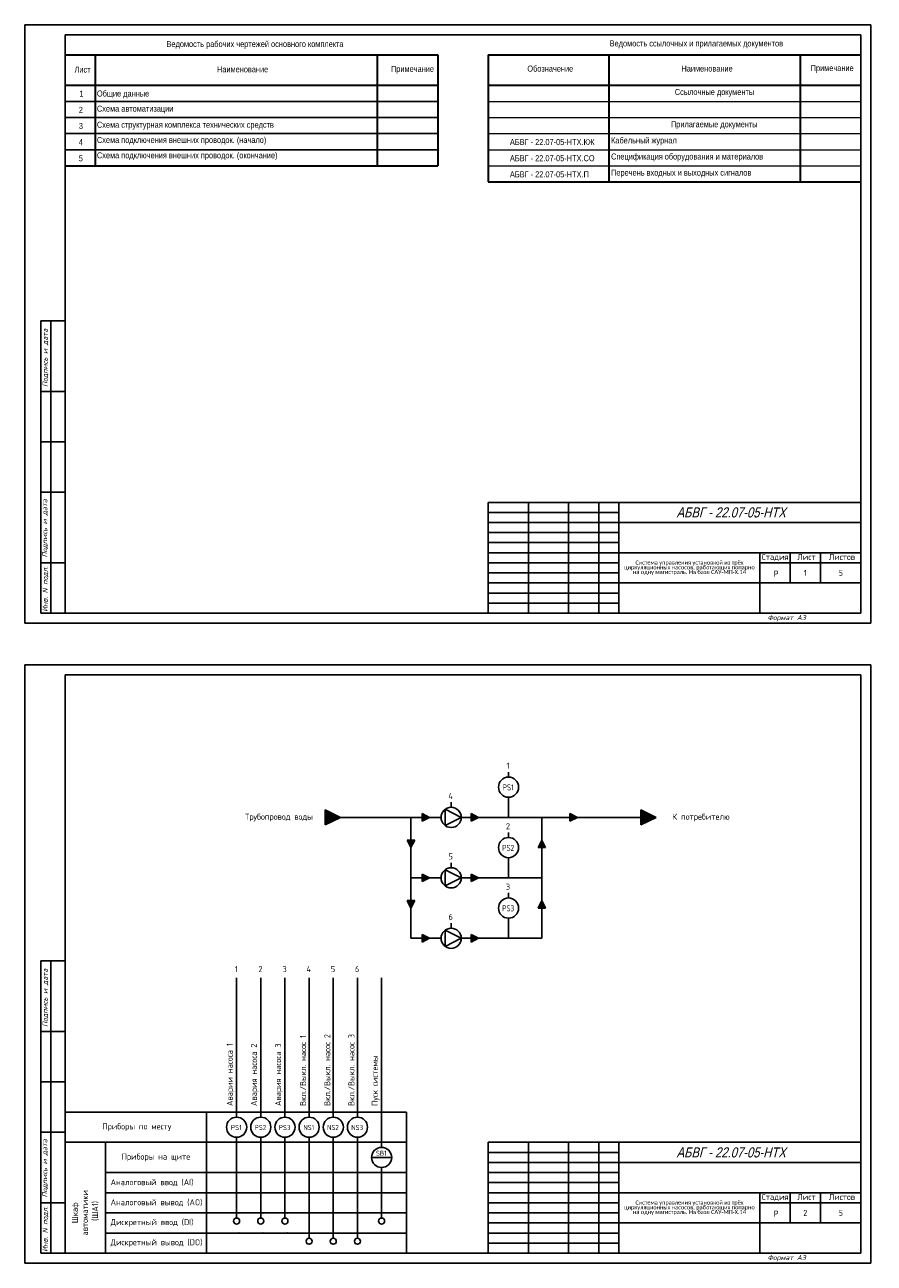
# Model space of a CAD drawing. Header units: millimetres. Extents: x 1953 to 2374, y 690 to 2622.
# Tile 3 of 4: x 1953 to 2374, y 1679 to 2294. Entities that reach past the tile are written whole.
import ezdxf
from ezdxf.enums import TextEntityAlignment as Align

# ---------------------------------------------------------------- set-up
doc = ezdxf.new("R2010")
doc.units = ezdxf.units.MM
for name, color, linetype in [('_FORMAT OSNOVNAJA', 1, 'Continuous'), ('_TABLITSA OSNOVNAJA', 3, 'Continuous'), ('_TABLITSA TONKAJA', 2, 'Continuous'), ('Текст', 7, 'Continuous'), ('Форматка', 4, 'Continuous')]:
    doc.layers.add(name, color=color, linetype=linetype)
doc.layers.add('_Таблицы', color=7, linetype='Continuous', lineweight=15)
doc.layers.add('Слой1', color=10, linetype='Continuous', lineweight=200, plot=False)
doc.styles.add('35', font='romans.shx', dxfattribs={"width": 0.7, "oblique": 15, "height": 3.5})
doc.styles.add('Arial', font='arial.ttf')
doc.styles.add('Romans8', font='romans8.shx', dxfattribs={"width": 0.8, "height": 3})

msp = doc.modelspace()

# ---------------------------------------------------------------- hatches: boundary and pattern name
at = {"ltscale": 10}
h = msp.add_hatch(color=256, dxfattribs=at)
h.dxf.hatch_style = 1
h.paths.add_polyline_path([(2109.34, 1900.38), (2101.84, 1904.13), (2101.84, 1896.63)])
h = msp.add_hatch(color=256, dxfattribs=at)
h.dxf.hatch_style = 1
h.paths.add_polyline_path([(2153.6, 1900.38), (2149.85, 1902.25), (2149.85, 1898.5)])
h = msp.add_hatch(color=256, dxfattribs=at)
h.dxf.hatch_style = 1
h.paths.add_polyline_path([(2177.93, 1900.38), (2174.18, 1902.25), (2174.18, 1898.5)])
h = msp.add_hatch(color=256, dxfattribs=at)
h.dxf.hatch_style = 1
h.paths.add_polyline_path([(2226.97, 1900.38), (2223.22, 1902.25), (2223.22, 1898.5)])
h = msp.add_hatch(color=256, dxfattribs=at)
h.dxf.hatch_style = 1
h.paths.add_polyline_path([(2266.07, 1900.38), (2258.57, 1904.13), (2258.57, 1896.63)])
h = msp.add_hatch(color=256, dxfattribs=at)
h.dxf.hatch_style = 1
h.paths.add_polyline_path([(2144.34, 1885.38), (2146.22, 1889.13), (2142.47, 1889.13)])
h = msp.add_hatch(color=256, dxfattribs=at)
h.dxf.hatch_style = 1
h.paths.add_polyline_path([(2209.34, 1889.13), (2207.47, 1885.38), (2211.22, 1885.38)])
h = msp.add_hatch(color=256, dxfattribs=at)
h.dxf.hatch_style = 1
h.paths.add_polyline_path([(2153.6, 1870.38), (2149.85, 1872.25), (2149.85, 1868.5)])
h = msp.add_hatch(color=256, dxfattribs=at)
h.dxf.hatch_style = 1
h.paths.add_polyline_path([(2177.93, 1870.38), (2174.18, 1872.25), (2174.18, 1868.5)])
h = msp.add_hatch(color=256, dxfattribs=at)
h.dxf.hatch_style = 1
h.paths.add_polyline_path([(2144.34, 1855.38), (2146.22, 1859.13), (2142.47, 1859.13)])
h = msp.add_hatch(color=256, dxfattribs=at)
h.dxf.hatch_style = 1
h.paths.add_polyline_path([(2209.34, 1859.13), (2207.47, 1855.38), (2211.22, 1855.38)])
h = msp.add_hatch(color=256, dxfattribs=at)
h.dxf.hatch_style = 1
h.paths.add_polyline_path([(2153.6, 1840.38), (2149.85, 1842.25), (2149.85, 1838.5)])
h = msp.add_hatch(color=256, dxfattribs=at)
h.dxf.hatch_style = 1
h.paths.add_polyline_path([(2177.93, 1840.38), (2174.18, 1842.25), (2174.18, 1838.5)])

# ---------------------------------------------------------------- linework, layer by layer
at = {"color": 7, "linetype": 'Continuous', "lineweight": 30}
for p, q in [((1972.64, 2278.73), (2157.64, 2278.73)), ((1987.64, 2278.73), (1987.64, 2223.73)), ((2127.64, 2278.73), (2127.64, 2223.73)), ((2157.64, 2278.73), (2157.64, 2223.73)), ((1972.64, 2263.73), (2157.64, 2263.73)), ((1972.64, 2223.73), (2157.64, 2223.73))]:
    msp.add_line(p, q, dxfattribs=at)
at = {"color": 7, "linetype": 'Continuous', "lineweight": -3}
for p, q in [((1972.64, 2255.73), (2157.64, 2255.73)), ((1972.64, 2247.73), (2157.64, 2247.73)), ((1972.64, 2239.73), (2157.64, 2239.73)), ((1972.64, 2231.73), (2157.64, 2231.73))]:
    msp.add_line(p, q, dxfattribs=at)
at = {"color": 7, "ltscale": 10}
for p, q in [((2192.81, 1920.38), (2192.81, 1922.88)), ((2164.34, 1905.38), (2164.34, 1907.88)), ((2101.84, 1904.13), (2101.84, 1896.63)), ((2101.84, 1904.13), (2109.34, 1900.38)), ((2109.34, 1900.38), (2101.84, 1896.63)), ((2149.85, 1902.25), (2149.85, 1898.5)), ((2149.85, 1902.25), (2153.6, 1900.38)), ((2153.6, 1900.38), (2149.85, 1898.5)), ((2161.41, 1896.33), (2161.41, 1904.42)), ((2169.34, 1900.38), (2161.41, 1904.42)), ((2169.34, 1900.38), (2161.41, 1896.33)), ((2174.18, 1902.25), (2174.18, 1898.5)), ((2174.18, 1902.25), (2177.93, 1900.38)), ((2177.93, 1900.38), (2174.18, 1898.5)), ((2223.22, 1902.25), (2223.22, 1898.5)), ((2223.22, 1902.25), (2226.97, 1900.38)), ((2226.97, 1900.38), (2223.22, 1898.5)), ((2258.57, 1904.13), (2258.57, 1896.63)), ((2258.57, 1904.13), (2266.07, 1900.38)), ((2266.07, 1900.38), (2258.57, 1896.63)), ((2146.22, 1889.13), (2142.47, 1889.13)), ((2144.34, 1885.38), (2142.47, 1889.13)), ((2146.22, 1889.13), (2144.34, 1885.38)), ((2192.81, 1890.38), (2192.81, 1892.88)), ((2207.47, 1885.38), (2209.34, 1889.13)), ((2209.34, 1889.13), (2211.22, 1885.38)), ((2207.47, 1885.38), (2211.22, 1885.38)), ((2164.34, 1875.38), (2164.34, 1877.88)), ((2149.85, 1872.25), (2149.85, 1868.5)), ((2149.85, 1872.25), (2153.6, 1870.38)), ((2153.6, 1870.38), (2149.85, 1868.5)), ((2161.41, 1866.33), (2161.41, 1874.42)), ((2169.34, 1870.38), (2161.41, 1874.42)), ((2169.34, 1870.38), (2161.41, 1866.33)), ((2174.18, 1872.25), (2174.18, 1868.5)), ((2174.18, 1872.25), (2177.93, 1870.38)), ((2177.93, 1870.38), (2174.18, 1868.5)), ((2192.81, 1860.38), (2192.81, 1862.88)), ((2146.22, 1859.13), (2142.47, 1859.13)), ((2144.34, 1855.38), (2142.47, 1859.13)), ((2146.22, 1859.13), (2144.34, 1855.38)), ((2207.47, 1855.38), (2209.34, 1859.13)), ((2209.34, 1859.13), (2211.22, 1855.38)), ((2207.47, 1855.38), (2211.22, 1855.38)), ((2161.41, 1836.33), (2161.41, 1844.42)), ((2169.34, 1840.38), (2161.41, 1844.42)), ((2164.34, 1845.38), (2164.34, 1847.88)), ((2149.85, 1842.25), (2149.85, 1838.5)), ((2149.85, 1842.25), (2153.6, 1840.38)), ((2153.6, 1840.38), (2149.85, 1838.5)), ((2169.34, 1840.38), (2161.41, 1836.33)), ((2174.18, 1842.25), (2174.18, 1838.5)), ((2174.18, 1842.25), (2177.93, 1840.38)), ((2177.93, 1840.38), (2174.18, 1838.5)), ((2057.81, 1751.62), (2057.81, 1820.74)), ((2069.81, 1751.62), (2069.81, 1820.74)), ((2081.81, 1751.62), (2081.81, 1820.74)), ((2093.81, 1751.62), (2093.81, 1820.74)), ((2105.81, 1751.62), (2105.81, 1820.74)), ((2117.81, 1751.62), (2117.81, 1820.74)), ((2129.81, 1736.62), (2129.81, 1820.74)), ((2121.6, 1754.12), (1972.66, 1754.12)), ((2042.81, 1754.12), (2042.81, 1684.12)), ((2042.81, 1754.12), (2042.81, 1739.12)), ((2057.81, 1741.62), (2057.81, 1701.55)), ((2069.81, 1741.62), (2069.81, 1701.55)), ((2081.81, 1741.62), (2081.81, 1701.55)), ((2093.81, 1741.62), (2093.81, 1691.55)), ((2105.81, 1741.62), (2105.81, 1691.55)), ((2117.81, 1741.62), (2117.81, 1691.55)), ((2142.17, 1739.12), (1972.66, 1739.12)), ((2058.95, 1739.12), (1972.66, 1739.12)), ((1992.66, 1684.12), (1992.66, 1739.12)), ((2042.81, 1739.12), (2042.81, 1724.12)), ((2058.95, 1724.12), (1992.66, 1724.12)), ((2042.81, 1724.12), (2042.81, 1714.12)), ((2058.95, 1724.12), (2142.17, 1724.12)), ((2129.81, 1726.62), (2129.81, 1701.55)), ((2042.81, 1714.12), (1992.66, 1714.12)), ((2042.81, 1714.12), (2142.17, 1714.12)), ((2042.81, 1714.12), (2042.81, 1704.12)), ((2042.81, 1704.12), (1992.66, 1704.12)), ((2042.81, 1704.12), (2142.17, 1704.12)), ((2042.81, 1704.12), (2042.81, 1694.12)), ((2042.81, 1694.12), (1992.66, 1694.12)), ((2042.81, 1694.12), (2142.17, 1694.12)), ((2042.81, 1694.12), (2042.81, 1684.12))]:
    msp.add_line(p, q, dxfattribs=at)
for p, q in [((2192.81, 1900.38), (2192.81, 1910.38)), ((2159.34, 1900.38), (2109.34, 1900.38)), ((2109.34, 1900.38), (2159.34, 1900.38)), ((2159.34, 1900.38), (2144.34, 1900.38)), ((2144.34, 1900.38), (2144.34, 1870.38)), ((2169.34, 1900.38), (2209.34, 1900.38)), ((2252.21, 1900.38), (2209.34, 1900.38)), ((2209.34, 1870.38), (2209.34, 1900.38)), ((2252.21, 1900.38), (2258.57, 1900.38)), ((2192.81, 1870.38), (2192.81, 1880.38)), ((2144.34, 1870.38), (2159.34, 1870.38)), ((2144.34, 1870.38), (2144.34, 1840.38)), ((2169.34, 1870.38), (2209.34, 1870.38)), ((2209.34, 1840.38), (2209.34, 1870.38)), ((2192.81, 1840.38), (2192.81, 1850.38)), ((2144.34, 1840.38), (2159.34, 1840.38)), ((2169.34, 1840.38), (2209.34, 1840.38)), ((2057.81, 1810.74), (2057.81, 1820.74)), ((2069.81, 1810.74), (2069.81, 1820.74)), ((2081.81, 1810.74), (2081.81, 1820.74)), ((2121.6, 1754.12), (2142.17, 1754.12)), ((2142.17, 1754.12), (2142.17, 1684.12)), ((2134.81, 1731.62), (2124.81, 1731.62)), ((2124.81, 1731.62), (2134.81, 1731.62))]:
    msp.add_line(p, q)
for centre, radius in [((2192.81, 1915.38), 5), ((2164.34, 1900.38), 5), ((2192.81, 1885.38), 5), ((2164.34, 1870.38), 5), ((2192.81, 1855.38), 5), ((2164.34, 1840.38), 5), ((2057.81, 1746.62), 5), ((2069.81, 1746.62), 5), ((2081.81, 1746.62), 5), ((2093.81, 1746.62), 5), ((2105.81, 1746.62), 5), ((2117.81, 1746.62), 5), ((2129.81, 1731.62), 5), ((2057.81, 1700.05), 1.5), ((2069.81, 1700.05), 1.5), ((2081.81, 1700.05), 1.5), ((2129.81, 1700.05), 1.5), ((2093.81, 1690.05), 1.5), ((2105.81, 1690.05), 1.5), ((2117.81, 1690.05), 1.5)]:
    msp.add_circle(centre, radius, dxfattribs=at)
at = {"color": 7}
for p in [(2058.95, 1704.12), (2070.95, 1704.12), (2082.95, 1704.12), (2058.95, 1694.12), (2070.95, 1694.12), (2082.95, 1694.12)]:
    msp.add_point(p, dxfattribs=at)
at = {"layer": '_FORMAT OSNOVNAJA', "color": 7}
for p, q in [((2182.64, 2056.73), (2182.64, 2001.73)), ((2367.64, 2056.73), (2182.64, 2056.73)), ((2182.64, 1739.12), (2182.64, 1684.12)), ((2367.64, 1739.12), (2182.64, 1739.12))]:
    msp.add_line(p, q, dxfattribs=at)
at = {"layer": '_TABLITSA OSNOVNAJA', "color": 7}
for p, q in [((2202.64, 2056.73), (2202.64, 2001.73)), ((2222.64, 2001.73), (2222.64, 2056.73)), ((2237.64, 2056.73), (2237.64, 2001.73)), ((2247.64, 2001.73), (2247.64, 2056.73)), ((2367.64, 2046.73), (2247.64, 2046.73)), ((2247.64, 2031.73), (2367.64, 2031.73)), ((2317.64, 2031.73), (2317.64, 2001.73)), ((2332.64, 2016.73), (2332.64, 2031.73)), ((2347.64, 2031.73), (2347.64, 2016.73)), ((2317.64, 2026.73), (2367.64, 2026.73)), ((2367.64, 2016.73), (2247.64, 2016.73)), ((2202.64, 1739.12), (2202.64, 1684.12)), ((2222.64, 1684.12), (2222.64, 1739.12)), ((2237.64, 1739.12), (2237.64, 1684.12)), ((2247.64, 1684.12), (2247.64, 1739.12)), ((2367.64, 1729.12), (2247.64, 1729.12)), ((2247.64, 1714.12), (2367.64, 1714.12)), ((2317.64, 1714.12), (2317.64, 1684.12)), ((2317.64, 1709.12), (2367.64, 1709.12)), ((2332.64, 1699.12), (2332.64, 1714.12)), ((2347.64, 1714.12), (2347.64, 1699.12)), ((2367.64, 1699.12), (2247.64, 1699.12))]:
    msp.add_line(p, q, dxfattribs=at)
at = {"layer": '_TABLITSA TONKAJA', "color": 7}
for p, q in [((2182.64, 2051.73), (2247.64, 2051.73)), ((2182.64, 2046.73), (2247.64, 2046.73)), ((2247.64, 2041.73), (2182.64, 2041.73)), ((2247.64, 2041.73), (2182.64, 2041.73)), ((2182.64, 2036.73), (2247.64, 2036.73)), ((2182.64, 2036.73), (2247.64, 2036.73)), ((2182.64, 2031.73), (2247.64, 2031.73)), ((2182.64, 2031.73), (2247.64, 2031.73)), ((2247.64, 2026.73), (2182.64, 2026.73)), ((2247.64, 2026.73), (2182.64, 2026.73)), ((2182.64, 2021.73), (2247.64, 2021.73)), ((2182.64, 2021.73), (2247.64, 2021.73)), ((2247.64, 2016.73), (2182.64, 2016.73)), ((2247.64, 2016.73), (2182.64, 2016.73)), ((2247.64, 2011.73), (2182.64, 2011.73)), ((2247.64, 2011.73), (2182.64, 2011.73)), ((2182.64, 2006.73), (2247.64, 2006.73)), ((2182.64, 2006.73), (2247.64, 2006.73)), ((2182.64, 1734.12), (2247.64, 1734.12)), ((2182.64, 1729.12), (2247.64, 1729.12)), ((2247.64, 1724.12), (2182.64, 1724.12)), ((2247.64, 1724.12), (2182.64, 1724.12)), ((2182.64, 1719.12), (2247.64, 1719.12)), ((2182.64, 1719.12), (2247.64, 1719.12)), ((2182.64, 1714.12), (2247.64, 1714.12)), ((2182.64, 1714.12), (2247.64, 1714.12)), ((2247.64, 1709.12), (2182.64, 1709.12)), ((2247.64, 1709.12), (2182.64, 1709.12)), ((2182.64, 1704.12), (2247.64, 1704.12)), ((2182.64, 1704.12), (2247.64, 1704.12)), ((2247.64, 1699.12), (2182.64, 1699.12)), ((2247.64, 1699.12), (2182.64, 1699.12)), ((2247.64, 1694.12), (2182.64, 1694.12)), ((2247.64, 1694.12), (2182.64, 1694.12)), ((2182.64, 1689.12), (2247.64, 1689.12)), ((2182.64, 1689.12), (2247.64, 1689.12))]:
    msp.add_line(p, q, dxfattribs=at)
at = {"layer": '_Таблицы', "color": 7, "linetype": 'Continuous', "lineweight": 30}
for p, q in [((2182.64, 2278.73), (2367.64, 2278.73)), ((2182.64, 2278.73), (2182.64, 2215.73)), ((2242.64, 2278.73), (2242.64, 2215.73)), ((2337.64, 2278.73), (2337.64, 2215.73)), ((2182.64, 2263.73), (2367.64, 2263.73)), ((2182.64, 2215.73), (2367.64, 2215.73))]:
    msp.add_line(p, q, dxfattribs=at)
at = {"layer": '_Таблицы', "color": 7, "linetype": 'Continuous', "lineweight": 15}
for p, q in [((2182.64, 2255.73), (2367.64, 2255.73)), ((2182.64, 2247.73), (2367.64, 2247.73)), ((2182.64, 2239.73), (2367.64, 2239.73)), ((2182.64, 2231.73), (2367.64, 2231.73)), ((2182.64, 2223.73), (2367.64, 2223.73))]:
    msp.add_line(p, q, dxfattribs=at)
at = {"layer": 'Слой1', "color": 7, "lineweight": -3}
for p, q in [((1952.64, 2293.73), (1952.64, 1996.73)), ((1952.64, 2293.73), (1952.64, 1996.73)), ((2372.64, 2293.73), (2372.64, 1996.73)), ((2372.64, 2293.73), (2372.64, 1996.73)), ((2372.64, 2293.73), (2372.64, 1996.73)), ((2372.64, 2293.73), (2372.64, 1996.73)), ((2372.64, 2293.73), (2372.64, 1996.73)), ((1952.64, 1976.12), (1952.64, 1679.12)), ((1952.64, 1976.12), (1952.64, 1679.12)), ((2372.64, 1976.12), (2372.64, 1679.12)), ((2372.64, 1976.12), (2372.64, 1679.12)), ((2372.64, 1976.12), (2372.64, 1679.12)), ((2372.64, 1976.12), (2372.64, 1679.12)), ((2372.64, 1976.12), (2372.64, 1679.12))]:
    msp.add_line(p, q, dxfattribs=at)
at = {"layer": 'Слой1', "color": 7, "linetype": 'ByBlock', "lineweight": -3, "ltscale": 0.4}
for p, q in [((1952.64, 2293.73), (2162.64, 2293.73)), ((2158.11, 2293.73), (2372.64, 2293.73)), ((1952.64, 1996.73), (2372.64, 1996.73)), ((1952.64, 1996.73), (2162.64, 1996.73)), ((1952.64, 1996.73), (2162.64, 1996.73)), ((1952.64, 1976.12), (2162.64, 1976.12)), ((2158.11, 1976.12), (2372.64, 1976.12)), ((1952.64, 1679.12), (2372.64, 1679.12)), ((1952.64, 1679.12), (2162.64, 1679.12)), ((1952.64, 1679.12), (2162.64, 1679.12))]:
    msp.add_line(p, q, dxfattribs=at)
at = {"layer": 'Форматка', "color": 7, "lineweight": -3}
for p, q in [((1972.64, 2001.73), (1972.64, 2288.73)), ((1972.64, 2288.73), (2367.64, 2288.73)), ((2367.64, 2288.73), (2367.64, 2001.73)), ((1972.64, 2146.73), (1960.64, 2146.73)), ((1960.64, 2001.73), (1960.64, 2146.73)), ((1965.64, 2001.73), (1965.64, 2146.73)), ((1972.64, 2111.73), (1960.64, 2111.73)), ((1972.64, 2086.73), (1960.64, 2086.73)), ((1972.64, 2061.73), (1960.64, 2061.73)), ((1972.64, 2026.73), (1960.64, 2026.73)), ((2367.64, 2001.73), (1960.64, 2001.73)), ((1972.64, 1684.12), (1972.64, 1971.12)), ((1972.64, 1971.12), (2367.64, 1971.12)), ((2367.64, 1971.12), (2367.64, 1684.12)), ((1972.64, 1829.12), (1960.64, 1829.12)), ((1960.64, 1684.12), (1960.64, 1829.12)), ((1965.64, 1684.12), (1965.64, 1829.12)), ((1972.64, 1794.12), (1960.64, 1794.12)), ((1972.64, 1769.12), (1960.64, 1769.12)), ((1972.64, 1744.12), (1960.64, 1744.12)), ((1972.64, 1709.12), (1960.64, 1709.12)), ((2367.64, 1684.12), (1960.64, 1684.12))]:
    msp.add_line(p, q, dxfattribs=at)

# ---------------------------------------------------------------- texts
at = {"lineweight": -3, "style": 'Arial', "oblique": 15, "width": 0.8}
for p in [(2330.4, 2051.72), (2330.4, 1734.11)]:
    msp.add_text('АБВГ - 22.07-05-НТХ', height=5, dxfattribs=at).set_placement(p, align=Align.MIDDLE_RIGHT)
at = {"color": 7, "style": 'Arial', "width": 0.8}
for p in [(2324.41, 2019.86), (2324.41, 1702.25)]:
    msp.add_text('Р', height=3, dxfattribs=at).set_placement(p)
at = {"color": 7, "linetype": 'Continuous', "lineweight": -3, "char_height": 3, "style": 'Romans8'}
for s, insert, width, attachment_point in [('{\\fArial|b0|i0|c204|p34;Ведомость рабочих чертежей основного комплекта }', (2066.94, 2283.73), 112.3143, 5), ('\\W0.8;{\\fArial|b0|i0|c204|p34;Лист\\fArial|b0|i0|c0|p34;}', (1977.34, 2273), 7.0805, 1), ('\\W0.8;{\\fArial|b0|i0|c204|p34;Наименование}', (2048.08, 2273.13), 31.1111, 1), ('\\W0.8;{\\fArial|b0|i0|c204|p34;Примечание}', (2134.46, 2273.33), 19.9556, 1), ('\\fArial|b0|i0|c0|p34;\\W0.8000000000;\\T1.0000000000;\\o\\l1', (1979.77, 2260.98), 2.0259, 1), ('\\pt24;{\\fArial|b0|i0|c204|p34;Общие данные}', (1988.46, 2261.12), 33.8261, 1), ('\\fArial|b0|i0|c0|p34;\\W0.8000000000;\\T1.0000000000;\\o\\l2', (1979.47, 2252.98), 2.2483, 1), ('\\pt24;{\\fArial|b0|i0|c204|p34;Схема автоматизации}', (1988.46, 2253.62), 122.9431, 1), ('\\fArial|b0|i0|c0|p34;\\W0.8000000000;\\T1.0000000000;\\o\\l3', (1979.48, 2245.01), 2.2128, 1), ('\\pt24;{\\fArial|b0|i0|c204|p34;Схема структурная комплекса технических средств}', (1988.46, 2245.62), 122.9431, 1), ('\\pt24;{\\fArial|b0|i0|c204|p34;Схема подключения внешних проводок. (начало)}', (1988.46, 2238.07), 122.9431, 1), ('\\fArial|b0|i0|c0|p34;\\W0.8000000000;\\T1.0000000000;\\o\\l4', (1979.45, 2236.98), 2.2947, 1), ('{\\fArial|b0|i0|c204|p34;5}', (1979.45, 2228.98), 2.2947, 1), ('\\pt24;{\\fArial|b0|i0|c204|p34;Схема подключения внешних проводок. (окончание)}', (1988.46, 2230.45), 122.9431, 1)]:
    msp.add_mtext(s, dxfattribs=dict(at, insert=insert, width=width, attachment_point=attachment_point))
at = {"char_height": 2.2, "width": 70, "attachment_point": 5, "line_spacing_factor": 0.7, "style": 'Arial'}
for insert in [(2282.64, 2024.23), (2282.64, 1706.62)]:
    msp.add_mtext('{\\fCalibri|b0|i0|c204|p34;\\H0.91667x;Система управления установкой из трёх циркуляционных насосов, работающих попарно \\fCalibri|b0|i0|c0|p34;\\H1.856x; \\H0.53878x;\\P\\fCalibri|b0|i0|c204|p34;на одну магистраль.\\fCalibri|b0|i0|c0|p34; \\fCalibri|b0|i0|c204|p34;На базе САУ-МП-Х.14\\H1.8986x; }', dxfattribs=dict(at, insert=insert))
at = {"layer": '_Таблицы', "color": 7, "linetype": 'Continuous', "lineweight": 15, "char_height": 3, "attachment_point": 1, "style": 'Romans8'}
for s, insert, width in [('\\W0.8;{\\fArial|b0|i0|c204|p34;Ведомость ссылочных и прилагаемых документов\\fArial|b0|i0|c0|p34;}', (2243.02, 2285.98), 104.4471), ('\\W0.8;{\\fArial|b0|i0|c204|p34;Обозначение\\fArial|b0|i0|c0|p34;}', (2202.15, 2273.48), 25.8667), ('\\W0.8;{\\fArial|b0|i0|c204|p34;Наименование\\fArial|b0|i0|c0|p34;}', (2278.66, 2273.51), 26.2507), ('\\W0.8;{\\fArial|b0|i0|c204|p34;Примечание\\fArial|b0|i0|c0|p34;}', (2342.82, 2273.75), 20.9067), ('\\W0.8;{\\fArial|b0|i0|c204|p34;Ссылочные документы\\fArial|b0|i0|c0|p34;}', (2275.35, 2261.87), 39.5222), ('\\W0.8;{\\fArial|b0|i0|c204|p34;Прилагаемые документы\\fArial|b0|i0|c0|p34;}', (2273.45, 2245.85), 39.3444), ('\\W0.8;{\\fArial|b0|i0|c204|p34;Кабельный журнал\\fArial|b0|i0|c0|p34;}', (2243.71, 2237.86), 34.895), ('{\\fArial|b0|i0|c204|p34;АБВГ \\fArial|b0|i0|c0|p34;- 22.07-05-\\fArial|b0|i0|c204|p34;НТХ.КЖ}', (2193.5, 2237.02), 38.9884), ('{\\fArial|b0|i0|c204|p34;АБВГ \\fArial|b0|i0|c0|p34;- 22.07-05-\\fArial|b0|i0|c204|p34;НТХ.СО}', (2193.5, 2229.02), 38.4953), ('\\W0.8;{\\fArial|b0|i0|c204|p34;Спецификация оборудования и материалов\\fArial|b0|i0|c0|p34;}', (2243.71, 2229.86), 84.3588), ('{\\fArial|b0|i0|c204|p34;АБВГ \\fArial|b0|i0|c0|p34;- 22.07-05-\\fArial|b0|i0|c204|p34;НТХ.П}', (2193.5, 2221.02), 37.5879), ('{\\fArial|b0|i0|c204|p34;Перечень входных и выходных сигналов}', (2243.71, 2221.86), 66.0889)]:
    msp.add_mtext(s, dxfattribs=dict(at, insert=insert, width=width))
at = {"layer": 'Текст', "color": 7, "ltscale": 6.666667, "style": 'Romans8'}
for s, insert, char_height, width, attachment_point in [('Стадия', (2325.14, 2031.13), 3, 15, 2), ('\\pi3.55;Лист', (2332.64, 2031.13), 3, 15, 1), ('\\pi4.1499;Листов', (2347.64, 2031.13), 3, 20, 1), ('1', (2192.54, 1925.99), 3, 11.3228, 5), ('4', (2164.08, 1910.99), 3, 11.3228, 5), ('{\\W0.7;PS1}', (2192.65, 1915.25), 3, 11.3228, 5), ('Трубопровод воды ', (2078.85, 1900.31), 3, 41.4461, 5), ('К потребителю', (2288.37, 1900.31), 3, 41.4461, 5), ('2', (2192.54, 1895.99), 3, 11.3228, 5), ('5', (2164.08, 1880.99), 3, 11.3228, 5), ('{\\W0.7;PS2}', (2192.65, 1885.25), 3, 11.3228, 5), ('3', (2192.54, 1865.99), 3, 11.3228, 5), ('{\\W0.7;PS3}', (2192.65, 1855.25), 3, 11.3228, 5), ('6', (2164.08, 1850.99), 3, 11.3228, 5), ('1', (2057.65, 1825.08), 3, 11.3228, 5), ('2', (2069.65, 1825.08), 3, 11.3228, 5), ('3', (2081.65, 1825.08), 3, 11.3228, 5), ('4', (2093.65, 1825.08), 3, 11.3228, 5), ('5', (2105.65, 1825.08), 3, 11.3228, 5), ('6', (2117.65, 1825.08), 3, 11.3228, 5), ('Приборы по месту', (2008.24, 1746.62), 3, 41.4461, 5), ('PS1', (2057.65, 1746.49), 2.5, 11.3228, 5), ('PS2', (2069.65, 1746.49), 2.5, 11.3228, 5), ('PS3', (2081.65, 1746.49), 2.5, 11.3228, 5), ('NS1', (2093.65, 1746.49), 2.5, 11.3228, 5), ('NS2', (2105.65, 1746.49), 2.5, 11.3228, 5), ('NS3', (2117.65, 1746.49), 2.5, 11.3228, 5), ('Приборы на щите', (2017.74, 1731.62), 3, 50.1488, 5), ('SB1', (2129.65, 1733.71), 2.5, 11.3228, 5), ('Аналоговый ввод (AI)', (1995.25, 1719.12), 3, 49.5065, 4), ('Аналоговый вывод (AO)', (1995.25, 1709.12), 3, 49.5065, 4), ('Стадия', (2325.14, 1713.52), 3, 15, 2), ('\\pi3.55;Лист', (2332.64, 1713.52), 3, 15, 1), ('\\pi4.1499;Листов', (2347.64, 1713.52), 3, 20, 1), ('Дискретный ввод (DI)', (1995.25, 1699.12), 3, 49.5065, 4), ('Дискретный вывод (DO)', (1995.25, 1689.12), 3, 49.5065, 4)]:
    msp.add_mtext(s, dxfattribs=dict(at, insert=insert, char_height=char_height, width=width, attachment_point=attachment_point))
at = {"layer": 'Текст', "color": 7, "ltscale": 100, "char_height": 3, "attachment_point": 5, "style": 'Romans8'}
for s, insert, width in [('\\A1;1', (2340.14, 2021.73), 15), ('\\A1;5', (2357.77, 2021.73), 19.7446), ('\\A1;2', (2340.14, 1704.12), 15), ('\\A1;5', (2357.77, 1704.12), 19.7446)]:
    msp.add_mtext(s, dxfattribs=dict(at, insert=insert, width=width))
at = {"layer": 'Текст', "color": 7, "ltscale": 6.666667, "char_height": 3, "rotation": 90, "style": 'Romans8'}
for s, insert, width, attachment_point in [('Аварии насоса 1', (2054.81, 1757.15), 155.893, 4), ('Авария насоса 2', (2066.81, 1757.15), 155.893, 4), ('Авария насоса 3', (2078.81, 1757.15), 155.893, 4), ('Вкл./Выкл. насос 1', (2090.81, 1757.15), 155.893, 4), ('Вкл./Выкл. насос 2', (2102.81, 1757.15), 155.893, 4), ('Вкл./Выкл. насос 3', (2114.81, 1757.15), 155.893, 4), ('Пуск системы', (2126.81, 1757.15), 155.893, 4), ('Шкаф \\Pавтоматики\\P (ША1)', (1982.66, 1704.12), 40, 5)]:
    msp.add_mtext(s, dxfattribs=dict(at, insert=insert, width=width, attachment_point=attachment_point))
at = {"layer": 'Форматка', "color": 7, "lineweight": -3, "style": '35', "oblique": 15, "width": 0.9}
for s, p in [('Подпись и дата', (1963.98, 2113.97)), ('Подпись и дата', (1963.78, 2029.4)), ('Инв. N подл.', (1963.98, 2002.36)), ('Подпись и дата', (1963.98, 1796.37)), ('Подпись и дата', (1963.78, 1711.79)), ('Инв. N подл.', (1963.98, 1684.76))]:
    msp.add_text(s, height=2.5, rotation=90, dxfattribs=at).set_placement(p)
at = {"layer": 'Форматка', "color": 7, "lineweight": -3, "style": '35', "oblique": 15}
for p in [(2321.35, 1998.26), (2321.35, 1680.66)]:
    msp.add_text('Формат А3', height=2.5, dxfattribs=at).set_placement(p)

doc.saveas('drawing.dxf')
